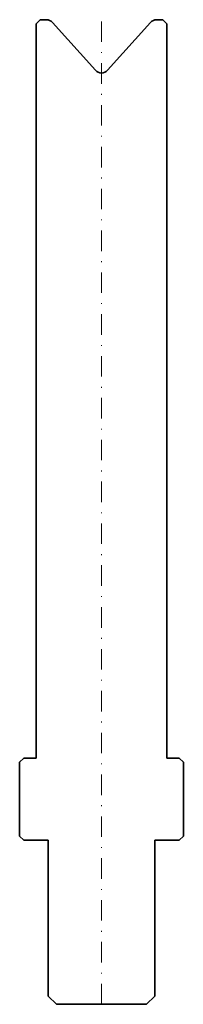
# Model space of a CAD drawing. Header units: millimetres. Extents: x -10 to 10, y -120 to 0.
import ezdxf

# ---------------------------------------------------------------- set-up
doc = ezdxf.new("R2010")
doc.units = ezdxf.units.MM
doc.header["$LTSCALE"] = 5
doc.linetypes.add('AUSGEZOGEN', pattern=[0])
doc.linetypes.add('DASHDOT', pattern=[1, 0.5, -0.25, 0, -0.25])
doc.layers.add('2', color=7, linetype='Continuous')

msp = doc.modelspace()

# ---------------------------------------------------------------- linework, layer by layer
at = {"layer": '2', "color": 7, "linetype": 'DASHDOT', "lineweight": 18}
msp.add_line((0, -120), (0, 0), dxfattribs=at)
at = {"layer": '2', "color": 7, "linetype": 'AUSGEZOGEN', "lineweight": 35}
for p, q in [((-7.5, 0), (-8, -0.5)), ((-8, -0.5), (-8, -90)), ((-6.74, 0), (-7.5, 0)), ((-0.74, -6.17), (-6, -0.33)), ((6, -0.33), (0.74, -6.17)), ((7.5, 0), (6.74, 0)), ((8, -0.5), (7.5, 0)), ((8, -90), (8, -0.5)), ((-9.5, -90), (-10, -90.5)), ((-10, -90.5), (-10, -99.5)), ((-8, -90), (-9.5, -90)), ((9.5, -90), (8, -90)), ((10, -90.5), (9.5, -90)), ((10, -99.5), (10, -90.5)), ((-10, -99.5), (-9.5, -100)), ((9.5, -100), (10, -99.5)), ((-9.5, -100), (-6.5, -100)), ((-6.5, -100), (-6.5, -119)), ((6.5, -119), (6.5, -100)), ((6.5, -100), (9.5, -100)), ((-6.5, -119), (-5.5, -120)), ((-5.5, -120), (5.5, -120)), ((5.5, -120), (6.5, -119))]:
    msp.add_line(p, q, dxfattribs=at)
for centre, start, end in [((-6.74, -1), 42, 90), ((6.74, -1), 90, 138), ((0, -5.5), 222, 318)]:
    msp.add_arc(centre, 1, start, end, dxfattribs=at)

doc.saveas('drawing.dxf')
